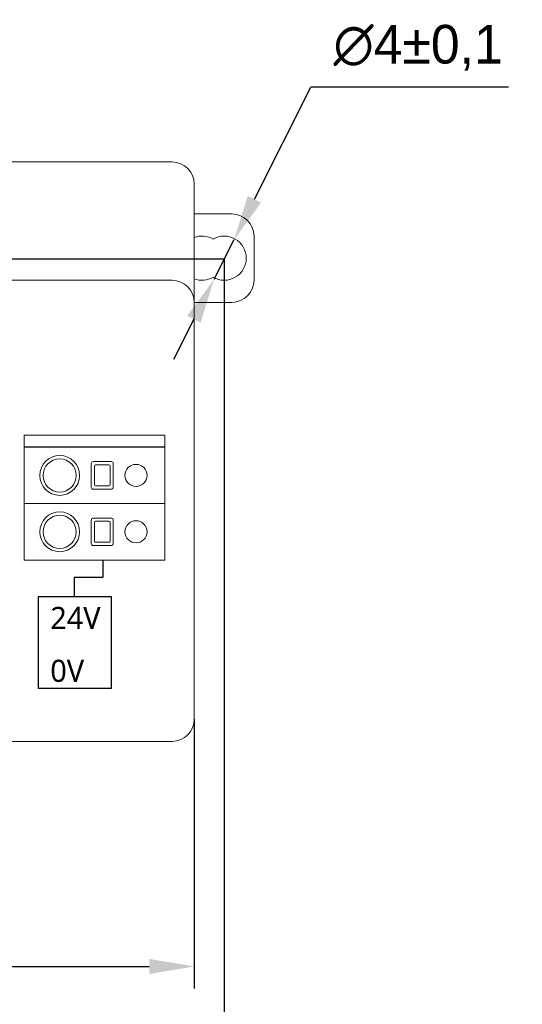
# Model space of a CAD drawing. Header units: millimetres. Extents: x 2293 to 4250, y -591 to 894.
# Tile 75 of 117: x 3992 to 4037, y 94 to 183. Entities that reach past the tile are written whole.
import ezdxf

# ---------------------------------------------------------------- set-up
doc = ezdxf.new("R2010")
doc.units = ezdxf.units.MM
doc.header["$PDSIZE"] = -1
doc.layers.add('1', color=7, linetype='Continuous', lineweight=13)
doc.dimstyles.new('ISO-25', dxfattribs={"dimtxt": 2.5, "dimasz": 2.5, "dimexe": 1.25, "dimexo": 0.625, "dimtad": 1, "dimtxsty": 'Standard', "dimcen": 2.5, "dimadec": 0, "dimazin": 0, "dimtfac": 1, "dimtmove": 0, "dimatfit": 3, "dimfxl": 1, "dimarcsym": 0})

# ---------------------------------------------------------------- blocks, each defined once
blk = doc.blocks.new('*D126')
at = {"color": 0, "lineweight": -2}
for p, q in [((4010.154, 161.753), (3882.554, 161.753)), ((3884.554, 157.673), (3884.554, 147.527)), ((3884.554, 130.833), (3884.554, 140.979)), ((3902.354, 126.753), (3882.554, 126.753))]:
    blk.add_line(p, q, dxfattribs=at)
at = {"color": 0}
for points in [[(3885.234, 157.673), (3883.874, 157.673), (3884.554, 161.753)], [(3883.874, 130.833), (3885.234, 130.833), (3884.554, 126.753)]]:
    blk.add_solid(points, dxfattribs=at)
at = {"layer": 'Defpoints', "color": 0}
for p in [(3884.554, 161.753), (4010.154, 161.753), (3902.354, 126.753)]:
    blk.add_point(p, dxfattribs=at)
at = {"color": 0, "insert": (3884.554, 144.253), "char_height": 3.5, "attachment_point": 5}
blk.add_mtext('(35)', dxfattribs=at)
blk = doc.blocks.new('*D128')
at = {"color": 0, "lineweight": -2}
for p, q in [((4010.154, 161.753), (4010.154, 82.702)), ((3902.354, 126.753), (3902.354, 82.702)), ((3906.434, 84.702), (4006.074, 84.702))]:
    blk.add_line(p, q, dxfattribs=at)
at = {"color": 0}
for points in [[(3906.434, 85.382), (3906.434, 84.022), (3902.354, 84.702)], [(4006.074, 84.022), (4006.074, 85.382), (4010.154, 84.702)]]:
    blk.add_solid(points, dxfattribs=at)
at = {"layer": 'Defpoints', "color": 0}
for p in [(4010.154, 161.753), (3902.354, 126.753), (4010.154, 84.702)]:
    blk.add_point(p, dxfattribs=at)
at = {"color": 0, "insert": (3956.254, 88.267), "char_height": 3.5, "attachment_point": 5}
blk.add_mtext('(107,8)', dxfattribs=at)
blk = doc.blocks.new('*D129')
at = {"color": 0, "lineweight": -2}
for p, q in [((4012.893, 167.182), (4018.003, 177.313)), ((4035.861, 177.313), (4018.003, 177.313)), ((4009.254, 159.967), (4011.055, 163.539)), ((4007.416, 156.325), (4005.578, 152.682))]:
    blk.add_line(p, q, dxfattribs=at)
at = {"color": 0}
for points in [[(4012.286, 167.488), (4013.5, 166.875), (4011.055, 163.539)], [(4008.023, 156.018), (4006.809, 156.631), (4009.254, 159.967)]]:
    blk.add_solid(points, dxfattribs=at)
at = {"layer": 'Defpoints', "color": 0}
for p in [(4011.055, 163.539), (4009.254, 159.967)]:
    blk.add_point(p, dxfattribs=at)
at = {"color": 0, "insert": (4027.694, 180.879), "char_height": 3.5, "attachment_point": 5}
blk.add_mtext('∅4%%p0,1', dxfattribs=at)
blk = doc.blocks.new('*D156')
at = {"color": 0, "lineweight": -2}
for p, q in [((3905.054, 120.153), (3905.054, 95.795)), ((4007.454, 120.153), (4007.454, 95.795)), ((3909.134, 97.795), (4003.374, 97.795))]:
    blk.add_line(p, q, dxfattribs=at)
at = {"color": 0}
for points in [[(3909.134, 98.475), (3909.134, 97.115), (3905.054, 97.795)], [(4003.374, 97.115), (4003.374, 98.475), (4007.454, 97.795)]]:
    blk.add_solid(points, dxfattribs=at)
at = {"layer": 'Defpoints', "color": 0}
for p in [(3905.054, 120.153), (4007.454, 120.153), (4007.454, 97.795)]:
    blk.add_point(p, dxfattribs=at)
at = {"color": 0, "insert": (3956.254, 101.361), "char_height": 3.5, "attachment_point": 5}
blk.add_mtext('102,4%%p0,5', dxfattribs=at)

msp = doc.modelspace()

# ---------------------------------------------------------------- linework, layer by layer
for p, q in [((3999.183, 134.47), (3999.183, 132.964)), ((3999.183, 132.964), (3996.593, 132.964)), ((3996.593, 132.964), (3996.593, 131.237))]:
    msp.add_line(p, q)
msp.add_lwpolyline([(3993.373, 131.251), (3999.953, 131.251), (3999.953, 122.945), (3993.373, 122.945)], close=True)
at = {"layer": '1', "color": 92, "linetype": 'Continuous', "lineweight": 13}
for p, q in [((3907.054, 170.553), (4005.454, 170.553)), ((4007.454, 168.553), (4007.454, 160.682)), ((4005.454, 159.853), (3934.854, 159.853)), ((4007.454, 120.153), (4007.454, 157.853)), ((4004.284, 145.853), (3992.584, 145.853)), ((3992.584, 144.803), (4004.284, 144.803)), ((3998.334, 143.453), (3999.934, 143.453)), ((3998.134, 141.153), (3998.134, 143.253)), ((3998.434, 143.053), (3998.434, 141.353)), ((3998.434, 141.353), (3998.434, 143.053)), ((3999.734, 143.153), (3998.534, 143.153)), ((3998.534, 143.153), (3999.734, 143.153)), ((3999.834, 143.053), (3999.834, 141.353)), ((3999.834, 141.353), (3999.834, 143.053)), ((4000.134, 143.253), (4000.134, 141.153)), ((3999.934, 140.953), (3998.334, 140.953)), ((3999.734, 141.253), (3998.534, 141.253)), ((3998.534, 141.253), (3999.734, 141.253)), ((3998.334, 138.353), (3999.934, 138.353)), ((3999.734, 138.053), (3998.534, 138.053)), ((3998.534, 138.053), (3999.734, 138.053)), ((3998.434, 137.953), (3998.434, 136.253)), ((3999.834, 136.253), (3999.834, 137.953)), ((3999.734, 136.153), (3998.534, 136.153)), ((3998.534, 136.153), (3999.734, 136.153)), ((3934.854, 118.153), (4005.454, 118.153))]:
    msp.add_line(p, q, dxfattribs=at)
at = {"layer": '1', "color": 7, "linetype": 'Continuous', "lineweight": 18}
for p, q in [((3907.054, 170.553), (4005.454, 170.553)), ((4007.454, 168.553), (4007.454, 160.682)), ((4010.854, 165.853), (4007.454, 165.853)), ((4012.854, 159.853), (4012.854, 163.853)), ((4005.454, 159.853), (3934.854, 159.853)), ((4007.454, 157.853), (4010.854, 157.853)), ((4007.454, 120.153), (4007.454, 157.853)), ((4004.784, 145.853), (3992.084, 145.853)), ((3992.084, 134.553), (3992.084, 145.853)), ((3992.184, 145.853), (3992.584, 145.853)), ((3992.584, 145.853), (4004.284, 145.853)), ((4004.284, 145.853), (4004.684, 145.853)), ((4004.784, 134.553), (4004.784, 145.853)), ((3992.084, 144.753), (3992.584, 144.753)), ((3992.184, 144.803), (3992.584, 144.803)), ((3992.254, 144.753), (3992.254, 144.803)), ((3992.584, 144.803), (4004.284, 144.803)), ((4004.284, 144.753), (3992.584, 144.753)), ((4004.284, 144.803), (4004.684, 144.803)), ((4004.284, 144.753), (4004.784, 144.753)), ((3999.934, 143.453), (3998.334, 143.453)), ((3998.134, 143.253), (3998.134, 141.153)), ((3998.434, 141.353), (3998.434, 143.053)), ((3998.534, 143.153), (3999.734, 143.153)), ((3999.834, 143.053), (3999.834, 141.353)), ((4000.134, 141.153), (4000.134, 143.253)), ((3998.334, 140.953), (3999.934, 140.953)), ((3999.734, 141.253), (3998.534, 141.253)), ((3992.584, 139.653), (3992.084, 139.653)), ((3992.084, 139.653), (3992.584, 139.653)), ((4004.284, 139.653), (3992.584, 139.653)), ((4004.284, 139.653), (3992.584, 139.653)), ((4004.784, 139.653), (4004.284, 139.653)), ((4004.284, 139.653), (4004.784, 139.653)), ((3998.134, 138.153), (3998.134, 136.053)), ((3999.934, 138.353), (3998.334, 138.353)), ((3998.534, 138.053), (3999.734, 138.053)), ((4000.134, 136.053), (4000.134, 138.153)), ((3998.434, 136.253), (3998.434, 137.953)), ((3999.834, 137.953), (3999.834, 136.253)), ((3998.334, 135.853), (3999.934, 135.853)), ((3999.734, 136.153), (3998.534, 136.153)), ((3992.584, 134.553), (3992.084, 134.553)), ((3992.584, 134.553), (3992.084, 134.553)), ((4004.284, 134.553), (3992.584, 134.553)), ((4004.784, 134.553), (4004.284, 134.553)), ((4004.784, 134.553), (4004.284, 134.553)), ((3934.854, 118.153), (4005.454, 118.153))]:
    msp.add_line(p, q, dxfattribs=at)
at = {"layer": '1', "color": 92, "linetype": 'Continuous', "lineweight": 13}
for centre, radius, start, end in [((4005.454, 168.553), 2, 0, 90), ((4005.454, 157.853), 2, 0, 90), ((3998.334, 143.253), 0.2, 90, 180), ((3999.934, 143.253), 0.2, 0, 90), ((3998.534, 143.053), 0.1, 90, 180), ((3999.734, 143.053), 0.1, 0, 90), ((3998.334, 141.153), 0.2, 180, 270), ((3998.534, 141.353), 0.1, 180, 270), ((3999.734, 141.353), 0.1, 270, 0), ((3999.934, 141.153), 0.2, 270, 0), ((3998.334, 138.153), 0.2, 90, 180), ((3998.534, 137.953), 0.1, 90, 180), ((3999.734, 137.953), 0.1, 0, 90), ((3999.934, 138.153), 0.2, 0, 90), ((3998.534, 136.253), 0.1, 180, 270), ((3999.734, 136.253), 0.1, 270, 0), ((3998.334, 136.053), 0.2, 180, 270), ((3999.934, 136.053), 0.2, 270, 0), ((4005.454, 120.153), 2, 270, 0)]:
    msp.add_arc(centre, radius, start, end, dxfattribs=at)
at = {"layer": '1', "color": 7, "linetype": 'Continuous', "lineweight": 18}
for centre, radius, start, end in [((4005.454, 168.553), 2, 0, 90), ((4010.854, 163.853), 2, 0, 90), ((4008.154, 161.853), 2, 60, 110.48999), ((4010.154, 161.853), 2, 0, 120), ((4010.154, 161.853), 2, 240, 0), ((4005.454, 157.853), 2, 0, 90), ((4008.154, 161.853), 2, 249.12, 300), ((4010.854, 159.853), 2, 270, 0), ((3992.184, 145.753), 0.1, 90, 180), ((4004.684, 145.753), 0.1, 0, 90), ((3992.184, 144.903), 0.1, 180, 270), ((4004.684, 144.903), 0.1, 270, 0), ((3995.284, 142.203), 1.8, 0, 180), ((3995.284, 142.203), 1.5, 0, 180), ((3998.334, 143.253), 0.2, 90, 180), ((3999.934, 143.253), 0.2, 0, 90), ((3998.534, 143.053), 0.1, 90, 180), ((3999.734, 143.053), 0.1, 0, 90), ((4002.184, 142.203), 1, 0, 180), ((3995.284, 142.203), 1.8, 180, 0), ((3995.284, 142.203), 1.5, 180, 270), ((3995.284, 142.203), 1.5, 270, 0), ((4002.184, 142.203), 1, 180, 0), ((3998.334, 141.153), 0.2, 180, 270), ((3998.534, 141.353), 0.1, 180, 270), ((3999.734, 141.353), 0.1, 270, 0), ((3999.934, 141.153), 0.2, 270, 0), ((3995.284, 137.103), 1.8, 0, 180), ((3995.284, 137.103), 1.5, 0, 180), ((3998.334, 138.153), 0.2, 90, 180), ((3998.534, 137.953), 0.1, 90, 180), ((3999.734, 137.953), 0.1, 0, 90), ((3999.934, 138.153), 0.2, 0, 90), ((4002.184, 137.103), 1, 0, 180), ((3995.284, 137.103), 1.8, 180, 0), ((3995.284, 137.103), 1.5, 180, 270), ((3995.284, 137.103), 1.5, 270, 0), ((3998.534, 136.253), 0.1, 180, 270), ((3999.734, 136.253), 0.1, 270, 0), ((4002.184, 137.103), 1, 180, 0), ((3998.334, 136.053), 0.2, 180, 270), ((3999.934, 136.053), 0.2, 270, 0), ((4005.454, 120.153), 2, 270, 0)]:
    msp.add_arc(centre, radius, start, end, dxfattribs=at)
msp.add_open_spline([(4007.454, 160.682), (4007.454, 160.529), (4007.454, 160.38), (4007.454, 160.158), (4007.454, 160.085), (4007.454, 159.977), (4007.454, 159.94), (4007.454, 159.869), (4007.454, 159.833), (4007.454, 159.657), (4007.454, 159.523), (4007.454, 159.361), (4007.454, 159.329), (4007.454, 159.266), (4007.454, 159.234), (4007.454, 159.142), (4007.454, 159.082), (4007.454, 158.79), (4007.454, 158.584), (4007.454, 158.345), (4007.454, 158.299), (4007.454, 158.207), (4007.454, 158.161), (4007.454, 158.072), (4007.454, 158.028), (4007.454, 157.962), (4007.454, 157.929), (4007.454, 157.897), (4007.454, 157.875), (4007.454, 157.864), (4007.454, 157.853)], degree=3, knots=[0, 0, 0, 0, 0.125, 0.125, 0.1875, 0.1875, 0.21875, 0.21875, 0.25, 0.25, 0.375, 0.375, 0.40625, 0.40625, 0.4375, 0.4375, 0.5, 0.5, 0.75, 0.75, 0.8125, 0.8125, 0.875, 0.875, 0.9375, 0.9375, 0.96875, 0.984375, 0.984375, 1, 1, 1, 1], dxfattribs=at)

# ---------------------------------------------------------------- texts
at = {"char_height": 2, "width": 4.70852, "attachment_point": 1}
for s, insert in [('{\\f@Microsoft YaHei|b0|i0|c134|p34;24V}', (3994.438, 130.311)), ('{\\f@Microsoft YaHei|b0|i0|c134|p34;0V}', (3994.438, 125.531))]:
    msp.add_mtext(s, dxfattribs=dict(at, insert=insert))

# ---------------------------------------------------------------- dimensions: what is measured, and where the dimension line sits
at = {"color": 1}
dim = msp.add_diameter_dim_2p(p1=(4009.254, 159.967), p2=(4011.055, 163.539), dimstyle='ISO-25', override={"dimtxt": 3.5, "dimasz": 4.08, "dimexe": 2, "dimexo": 0, "dimgap": 1.524, "dimtih": 1, "dimtoh": 1, "dimdec": 0, "dimzin": 0, "dimtxsty": 'Standard', "dimadec": 2, "dimtol": 1, "dimtp": 0.1, "dimtm": 0.1, "dimtdec": 1, "dimtzin": 0}, dxfattribs=at)
dim.commit()
dim.dimension.update_dxf_attribs({"geometry": '*D129', "text_midpoint": (4027.694, 177.313), "dimtype": 163})
dim = msp.add_linear_dim(base=(3884.554, 161.753), p1=(3902.354, 126.753), p2=(4010.154, 161.753), angle=90, text='(<>)', dimstyle='ISO-25', override={"dimtxt": 3.5, "dimasz": 4.08, "dimexe": 2, "dimexo": 0, "dimgap": 1.524, "dimtih": 1, "dimtoh": 1, "dimdec": 0, "dimzin": 0, "dimtxsty": 'Standard', "dimadec": 2, "dimtzin": 0}, dxfattribs=at)
dim.commit()
dim.dimension.update_dxf_attribs({"geometry": '*D126', "text_midpoint": (3884.554, 144.253)})
dim = msp.add_linear_dim(base=(4010.154, 84.702), p1=(3902.354, 126.753), p2=(4010.154, 161.753), text='(<>)', dimstyle='ISO-25', override={"dimtxt": 3.5, "dimasz": 4.08, "dimexe": 2, "dimexo": 0, "dimgap": 1.524, "dimtih": 1, "dimtoh": 1, "dimdec": 1, "dimzin": 0, "dimtxsty": 'Standard', "dimadec": 2, "dimtzin": 0}, dxfattribs=at)
dim.commit()
dim.dimension.update_dxf_attribs({"geometry": '*D128', "text_midpoint": (3956.254, 88.267)})
dim = msp.add_linear_dim(base=(4007.454, 97.795), p1=(3905.054, 120.153), p2=(4007.454, 120.153), dimstyle='ISO-25', override={"dimtxt": 3.5, "dimasz": 4.08, "dimexe": 2, "dimexo": 0, "dimgap": 1.524, "dimtih": 1, "dimtoh": 1, "dimdec": 1, "dimzin": 0, "dimadec": 2, "dimtol": 1, "dimlim": 0, "dimtp": 0.5, "dimtm": 0.5, "dimtdec": 1, "dimtzin": 0}, dxfattribs=at)
dim.commit()
dim.dimension.update_dxf_attribs({"geometry": '*D156', "text_midpoint": (3956.254, 101.361)})

doc.saveas('drawing.dxf')
